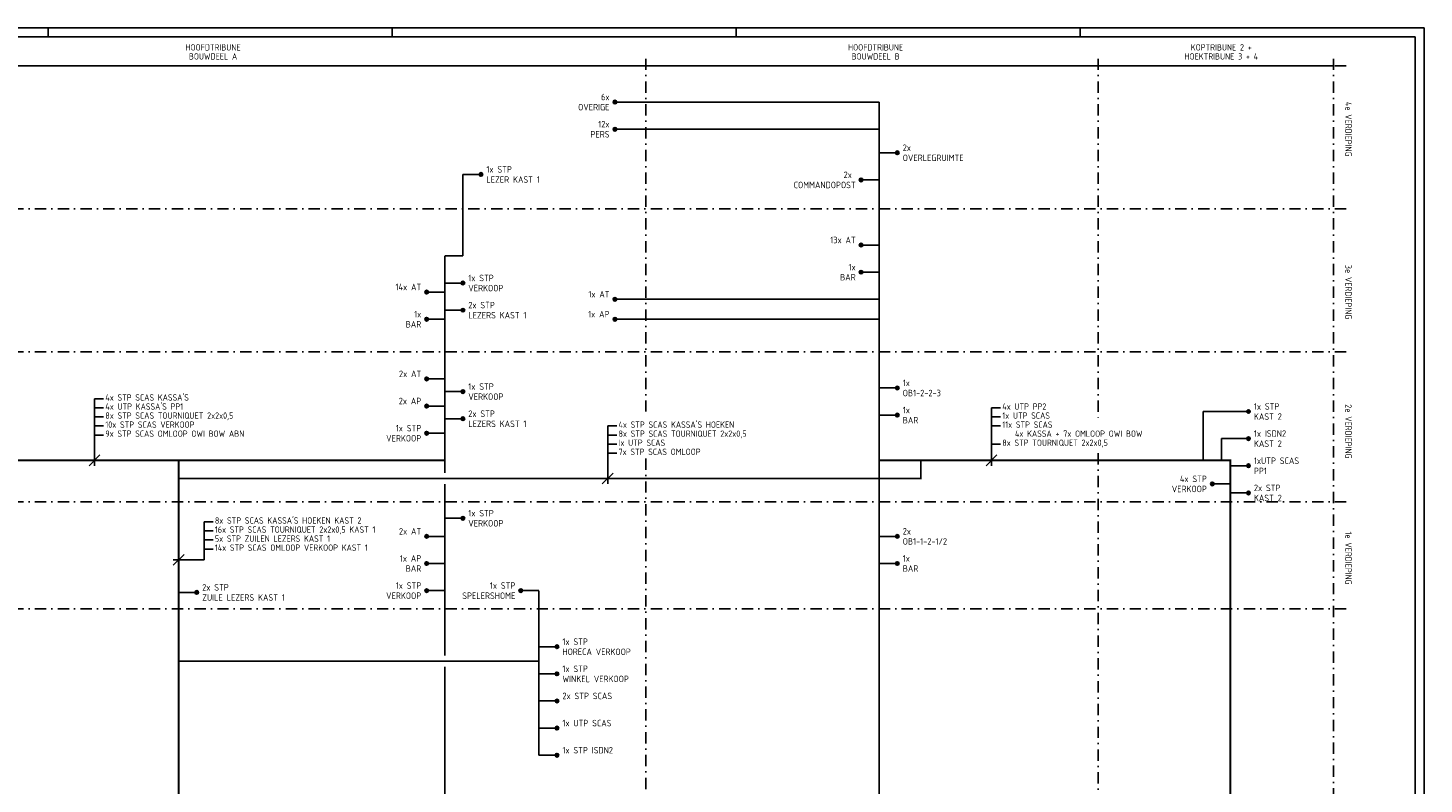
# Model space of a CAD drawing. Extents: x 0 to 1189, y 0 to 841.
# Tile 8 of 8: x 418 to 1189, y 423 to 841. Entities that reach past the tile are written whole.
import ezdxf
from ezdxf.enums import TextEntityAlignment as Align

# ---------------------------------------------------------------- set-up
doc = ezdxf.new("R2010")
doc.units = 0
doc.header["$LTSCALE"] = 25
doc.header["$MEASUREMENT"] = 0
doc.linetypes.add('DASHDOT2', pattern=[0.5, 0.25, -0.125, 0, -0.125])
doc.layers.get('0').update_dxf_attribs({"linetype": 'CONTINUOUS'})
for name, color, linetype in [('E--L$2A-_KADER', 7, 'CONTINUOUS'), ('E--L6112_CEN-LSP', 3, 'CONTINUOUS'), ('E--L6222_WCD220V', 3, 'CONTINUOUS'), ('E--L6412_OPROEP24V', 3, 'CONTINUOUS'), ('E--T6112_GROEPSNUMM', 2, 'CONTINUOUS'), ('KABELNUMMER', 3, 'CONTINUOUS')]:
    doc.layers.add(name, color=color, linetype=linetype)
doc.styles.add('ISO', font='isocp.shx')
doc.styles.get("Standard").update_dxf_attribs({"font": 'isocp2.shx'})

# ---------------------------------------------------------------- blocks, each defined once
blk = doc.blocks.new('A0')
at = {"layer": 'E--L$2A-_KADER', "color": 2}
for p, q in [((1189, 841), (0, 841)), ((429, 841), (429, 836)), ((619, 841), (619, 836)), ((809, 841), (809, 836)), ((999, 841), (999, 836)), ((1189, 0), (1189, 841))]:
    blk.add_line(p, q, dxfattribs=at)
at = {"layer": 'E--L$2A-_KADER', "color": 4}
for p, q in [((1184, 836), (25, 836)), ((1184, 5), (1184, 836))]:
    blk.add_line(p, q, dxfattribs=at)
blk = doc.blocks.new('BA080136')
at = {"layer": 'E--L6112_CEN-LSP'}
blk.add_lwpolyline([(0, 0), (-5, 0)], dxfattribs=at)
for radius in [0.5, 0.375, 0.25, 0.125]:
    blk.add_circle((-5, 0), radius, dxfattribs=at)
at = {"layer": 'E--L6112_CEN-LSP', "color": 2}
blk.add_attdef('OMSCHRIJVING', text='', height=1.8, dxfattribs=at).set_placement((-6.5, -2.3), align=Align.RIGHT)
at = {"layer": 'E--T6112_GROEPSNUMM'}
blk.add_attdef('GROEPSNUMMER', text='', height=1.8, dxfattribs=at).set_placement((-6.5, 0.5), align=Align.RIGHT)
blk = doc.blocks.new('BA080132')
at = {"layer": 'E--L6112_CEN-LSP'}
blk.add_lwpolyline([(0, 0), (5, 0)], dxfattribs=at)
for radius in [0.5, 0.375, 0.25, 0.125]:
    blk.add_circle((5, 0), radius, dxfattribs=at)
at = {"layer": 'E--L6112_CEN-LSP', "color": 2}
blk.add_attdef('OMSCHRIJVING', (6.5, -2.3), '', height=1.8, dxfattribs=at)
at = {"layer": 'E--T6112_GROEPSNUMM'}
blk.add_attdef('GROEPSNUMMER', (6.5, 0.5), '', height=1.8, dxfattribs=at)

msp = doc.modelspace()

# ---------------------------------------------------------------- linework, layer by layer
at = {"color": 1, "linetype": 'DASHDOT2'}
for p, q in [((30.97, 820), (1146, 820)), ((759, 824), (759, 629)), ((1009, 824), (1009, 623)), ((1139, 824), (1139, 111)), ((30.97, 741), (1146, 741)), ((30.97, 662), (1146, 662)), ((759, 603), (759, 111)), ((1009, 606), (1009, 111)), ((30.97, 579), (1146, 579)), ((30.97, 520), (1146, 520))]:
    msp.add_line(p, q, dxfattribs=at)
at = {"linetype": 'CONTINUOUS'}
msp.add_line((39.97, 820), (1139, 820), dxfattribs=at)
for points in [[(759, 820, 0, 1, 0), (756, 820, 1, 1, 0)], [(759, 820, 0, 1, 0), (762, 820, 1, 1, 0)], [(1008.97, 820, 0, 1, 0), (1005.97, 820, 1, 1, 0)], [(1008.97, 820, 0, 1, 0), (1011.97, 820, 1, 1, 0)], [(1139, 820, 0, 1, 0), (1136, 820, 1, 1, 0)]]:
    msp.add_lwpolyline(points, format="xyseb")
at = {"layer": 'E--L6112_CEN-LSP'}
for p, q in [((752, 800), (888, 800)), ((752, 785), (888, 785)), ((658, 715), (658, 760)), ((648, 715), (658, 715)), ((752, 691), (888, 691)), ((752, 680), (888, 680)), ((1067, 602), (1067, 629)), ((1082, 629), (1067, 629)), ((1077, 602), (1077, 614)), ((1082, 614), (1077, 614))]:
    msp.add_line(p, q, dxfattribs=at)
at = {"layer": 'E--L6112_CEN-LSP', "color": 1}
for p, q in [((454.5, 599), (454.5, 636)), ((454.5, 636), (459.5, 636)), ((454.5, 631), (459.5, 631)), ((454.5, 626), (459.5, 626)), ((950, 599), (950, 631)), ((950, 631), (955, 631)), ((950, 626), (955, 626)), ((454.5, 621), (459.5, 621)), ((738, 589), (738, 621)), ((738, 621), (743, 621)), ((950, 621), (955, 621)), ((454.5, 616), (459.5, 616)), ((738, 616), (743, 616)), ((738, 611), (743, 611)), ((950, 611), (955, 611)), ((457.5, 605), (451.5, 599)), ((738, 606), (743, 606)), ((953, 605), (947, 599)), ((741, 595), (735, 589)), ((515, 568), (515, 547)), ((515, 568), (520, 568)), ((515, 563), (520, 563)), ((515, 558), (520, 558)), ((504, 550), (498, 544)), ((515, 553), (520, 553)), ((498, 547), (515, 547))]:
    msp.add_line(p, q, dxfattribs=at)
at = {"layer": 'E--L6112_CEN-LSP', "const_width": 1}
for points in [[(648, 602), (261, 602), (261, 160)], [(888, 602), (1082, 602), (1082, 184)], [(700, 491), (501, 491)]]:
    msp.add_lwpolyline(points, dxfattribs=at)
at = {"layer": 'E--L6112_CEN-LSP'}
msp.add_lwpolyline([(911, 602, 1, 1, 0), (911, 592, 1, 1, 0), (501, 592, 0, 0, 0)], format="xyseb", dxfattribs=at)
at = {"layer": 'E--L6222_WCD220V', "const_width": 1}
for points in [[(888, 311), (888, 800)], [(648, 595), (648, 715)], [(501, 291), (501, 602)], [(648, 494), (648, 589)], [(700, 530), (700, 474)], [(648, 311), (648, 488)], [(700, 439), (700, 493)]]:
    msp.add_lwpolyline(points, dxfattribs=at)

# ---------------------------------------------------------------- block references
at = {"layer": 'E--L6112_CEN-LSP', "xscale": 2, "yscale": 2, "zscale": 2}
for name, p, values in [('BA080136', (752, 800), {'GROEPSNUMMER': '6x', 'OMSCHRIJVING': 'OVERIGE'}), ('BA080136', (752, 785), {'GROEPSNUMMER': '12x', 'OMSCHRIJVING': 'PERS'}), ('BA080132', (888, 772), {'GROEPSNUMMER': '2x', 'OMSCHRIJVING': 'OVERLEGRUIMTE'}), ('BA080132', (658, 760), {'GROEPSNUMMER': '1x STP', 'OMSCHRIJVING': 'LEZER KAST 1'}), ('BA080136', (888, 757), {'GROEPSNUMMER': '2x ', 'OMSCHRIJVING': 'COMMANDOPOST'}), ('BA080136', (888, 721), {'GROEPSNUMMER': '13x AT'}), ('BA080136', (888, 706), {'GROEPSNUMMER': '1x', 'OMSCHRIJVING': 'BAR'}), ('BA080132', (648, 700), {'GROEPSNUMMER': '1x STP', 'OMSCHRIJVING': 'VERKOOP'}), ('BA080136', (648, 695), {'GROEPSNUMMER': '14x AT'}), ('BA080136', (752, 691), {'GROEPSNUMMER': '1x AT'}), ('BA080132', (648, 685), {'GROEPSNUMMER': '2x STP', 'OMSCHRIJVING': 'LEZERS KAST 1'}), ('BA080136', (648, 680), {'GROEPSNUMMER': '1x', 'OMSCHRIJVING': 'BAR'}), ('BA080136', (752, 680), {'GROEPSNUMMER': '1x AP'}), ('BA080136', (648, 647), {'GROEPSNUMMER': '2x AT'}), ('BA080132', (648, 640), {'GROEPSNUMMER': '1x STP', 'OMSCHRIJVING': 'VERKOOP'}), ('BA080132', (888, 642), {'GROEPSNUMMER': '1x', 'OMSCHRIJVING': 'OB1-2-2-3'}), ('BA080136', (648, 632), {'GROEPSNUMMER': '2x AP'}), ('BA080132', (1082, 629), {'GROEPSNUMMER': '1x STP', 'OMSCHRIJVING': 'KAST 2'}), ('BA080132', (648, 625), {'GROEPSNUMMER': '2x STP', 'OMSCHRIJVING': 'LEZERS KAST 1'}), ('BA080132', (888, 627), {'GROEPSNUMMER': '1x', 'OMSCHRIJVING': 'BAR'}), ('BA080136', (648, 617), {'GROEPSNUMMER': '1x STP', 'OMSCHRIJVING': 'VERKOOP'}), ('BA080132', (1082, 614), {'GROEPSNUMMER': '1x ISDN2', 'OMSCHRIJVING': 'KAST 2'}), ('BA080132', (1082, 599), {'GROEPSNUMMER': '1xUTP SCAS', 'OMSCHRIJVING': 'PP1'}), ('BA080136', (1082, 589), {'GROEPSNUMMER': '4x STP', 'OMSCHRIJVING': 'VERKOOP'}), ('BA080132', (1082, 584), {'GROEPSNUMMER': '2x STP', 'OMSCHRIJVING': 'KAST 2'}), ('BA080132', (648, 570), {'GROEPSNUMMER': '1x STP', 'OMSCHRIJVING': 'VERKOOP'}), ('BA080136', (648, 560), {'GROEPSNUMMER': '2x AT'}), ('BA080132', (888, 560), {'GROEPSNUMMER': '2x', 'OMSCHRIJVING': 'OB1-1-2-1/2'}), ('BA080136', (648, 545), {'GROEPSNUMMER': '1x AP', 'OMSCHRIJVING': 'BAR'}), ('BA080132', (888, 545), {'GROEPSNUMMER': '1x', 'OMSCHRIJVING': 'BAR'}), ('BA080132', (501, 529), {'GROEPSNUMMER': '2x STP', 'OMSCHRIJVING': 'ZUILE LEZERS KAST 1'}), ('BA080136', (648, 530), {'GROEPSNUMMER': '1x STP', 'OMSCHRIJVING': 'VERKOOP'}), ('BA080136', (700, 530), {'GROEPSNUMMER': '1x STP', 'OMSCHRIJVING': 'SPELERSHOME'}), ('BA080132', (700, 499), {'GROEPSNUMMER': '1x STP', 'OMSCHRIJVING': 'HORECA VERKOOP'}), ('BA080132', (700, 484), {'GROEPSNUMMER': '1x STP', 'OMSCHRIJVING': 'WINKEL VERKOOP'}), ('BA080132', (700, 469), {'GROEPSNUMMER': '2x STP SCAS'}), ('BA080132', (700, 454), {'GROEPSNUMMER': '1x UTP SCAS'}), ('BA080132', (700, 439), {'GROEPSNUMMER': '1x STP ISDN2'})]:
    msp.add_blockref(name, p, dxfattribs=at).add_auto_attribs(values)
at = {"layer": 'E--L6412_OPROEP24V'}
msp.add_blockref('A0', (0, 0), dxfattribs=at)

# ---------------------------------------------------------------- texts
at = {"color": 4, "style": 'ISO'}
for s, p in [('HOOFDTRIBUNE', (520, 830.25)), ('BOUWDEEL A', (520, 825.25)), ('HOOFDTRIBUNE', (886, 830.25)), ('BOUWDEEL B', (886, 825.25)), ('HOEKTRIBUNE 3 + 4', (1076.97, 825.25)), ('KOPTRIBUNE 2 +', (1076.97, 830.25))]:
    msp.add_text(s, height=3.5, dxfattribs=at).set_placement(p, align=Align.MIDDLE)
for s, p in [('4e VERDIEPING', (1147.25, 785)), ('3e VERDIEPING', (1147.25, 695)), ('2e VERDIEPING', (1147.25, 618)), ('1e VERDIEPING', (1147.25, 548))]:
    msp.add_text(s, height=3.5, rotation=270, dxfattribs=at).set_placement(p, align=Align.MIDDLE)
at = {"layer": 'KABELNUMMER', "color": 2, "style": 'ISO'}
for s, p in [("4x STP SCAS KASSA'S", (460.5, 635)), ("4x UTP KASSA'S PP1", (460.5, 630)), ('4x UTP PP2', (956, 630)), ('8x STP SCAS TOURNIQUET 2x2x0,5', (460.5, 625)), ('1x UTP SCAS', (956, 625)), ('9x STP SCAS OMLOOP OWI BOW ABN', (460.5, 615)), ('10x STP SCAS VERKOOP', (460.5, 620)), ("4x STP SCAS KASSA'S HOEKEN", (744, 620)), ('8x STP SCAS TOURNIQUET 2x2x0,5', (744, 615)), ('11x STP SCAS', (956, 620)), ('4x KASSA + 7x OMLOOP OWI BOW', (963, 615)), ('Ix UTP SCAS', (744, 610)), ('8x STP TOURNIQUET 2x2x0,5', (956, 610)), ('7x STP SCAS OMLOOP', (744, 605)), ("8x STP SCAS KASSA'S HOEKEN KAST 2", (521, 567)), ('16x STP SCAS TOURNIQUET 2x2x0,5 KAST 1', (521, 562)), ('5x STP ZUILEN LEZERS KAST 1', (521, 557)), ('14x STP SCAS OMLOOP VERKOOP KAST 1', (521, 552))]:
    msp.add_text(s, height=3.5, dxfattribs=at).set_placement(p)

doc.saveas('drawing.dxf')
